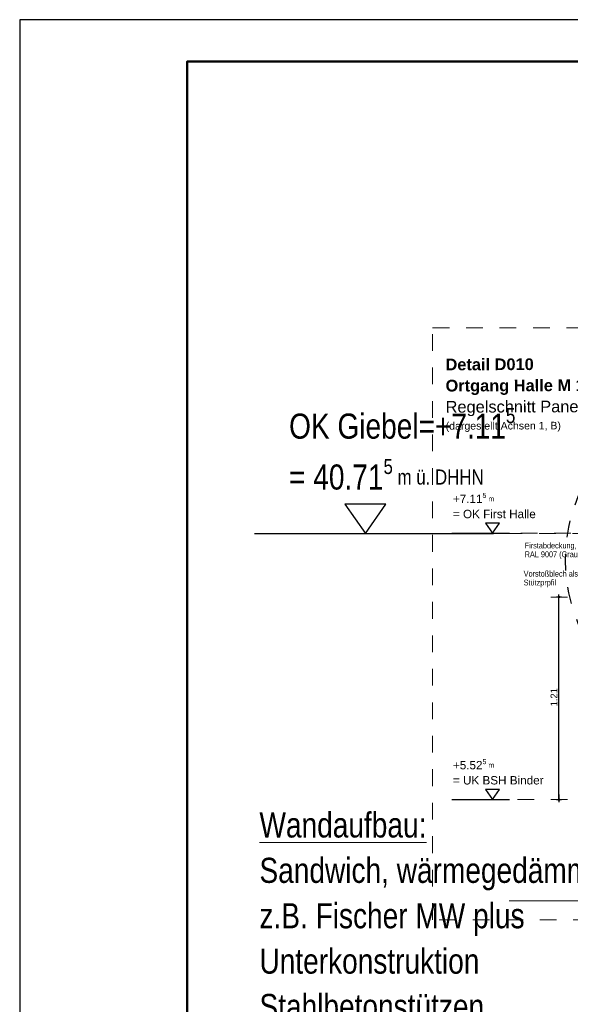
# Model space of a CAD drawing. Header units: metres. Extents: x 1316.5 to 1415.3, y -94.1 to -52.
# Tile 68 of 256: x 1338.7 to 1342, y -57.9 to -52. Entities that reach past the tile are written whole.
import ezdxf

# ---------------------------------------------------------------- set-up
doc = ezdxf.new("R2010")
doc.units = ezdxf.units.M
doc.header["$PDMODE"] = 65
for name, pattern in [('AUSGEZOGEN', [0]), ('PUNKT2_S9', [0.0015, 0, -0.0015]), ('STRICHLINIE_S4', [0.008, 0.006, -0.002]), ('STRICHPUNKT2_S5', [0.1, 0.07, -0.01, 0.01, -0.01])]:
    doc.linetypes.add(name, pattern=pattern)
for name, color, linetype, lineweight in [('XR$10$Legende', 4, 'AUSGEZOGEN', 13), ('XR$11$Stütze', 3, 'AUSGEZOGEN', 18), ('XR$12$DETAIL', 7, 'AUSGEZOGEN', 25), ('XR$12$Maßlinie 1_50', 7, 'AUSGEZOGEN', 25), ('XR$12$Text 1_100', 3, 'AUSGEZOGEN', 18), ('XR$9$Allgemein', 4, 'AUSGEZOGEN', 13), ('XR$9$Maßlinie 1_50', 7, 'AUSGEZOGEN', 25), ('XR$9$Text 1_100', 3, 'AUSGEZOGEN', 18), ('XR$9$Text 1_50', 3, 'AUSGEZOGEN', 18), ('XR$9$Wand Mauerwerk tr_1', 42, 'AUSGEZOGEN', 18)]:
    doc.layers.add(name, color=color, linetype=linetype, lineweight=lineweight)
doc.styles.add('ARIAL', font='arial.ttf')
doc.dimstyles.new('DIMSTYLE_27', dxfattribs={"dimtxt": 0.04, "dimasz": 0.03, "dimexe": 0, "dimexo": 1e-06, "dimgap": 0.02, "dimtad": 2, "dimrnd": 0.005, "dimzin": 4, "dimdsep": 46, "dimtxsty": 'ARIAL', "dimblk1": 'ALL_ML_KREIS', "dimblk2": 'ALL_ML_KREIS', "dimsah": 1, "dimcen": 0, "dimse1": 1, "dimse2": 1, "dimclrd": 7, "dimclre": 7, "dimclrt": 7, "dimadec": 0, "dimazin": 0, "dimtfac": 1, "dimtdec": 0, "dimtix": 1, "dimtmove": 2, "dimatfit": 3, "dimfxl": 0, "dimtzin": 0, "dimlwd": 0, "dimlwe": 25, "dimarcsym": 0})

# ---------------------------------------------------------------- blocks, each defined once
blk = doc.blocks.new('NSY144')
at = {"color": 0, "linetype": 'ByBlock', "lineweight": -2}
for p, q in [((0.007, 0.01), (-0.007, 0.01)), ((-0.007, 0.01), (0, 0)), ((0, 0), (0.007, 0.01))]:
    blk.add_line(p, q, dxfattribs=at)
blk = doc.blocks.new('ALL_ML_KREIS')
at = {"color": 0, "linetype": 'ByBlock', "lineweight": -2}
for p, q in [((-1, 0), (0.5, 0)), ((0, -0.5), (0, 0.5))]:
    blk.add_line(p, q, dxfattribs=at)
blk.add_circle((0, 0), 0.15, dxfattribs=at)
blk = doc.blocks.new('*D640')
at = {"layer": 'DEFPOINTS', "color": 7, "linetype": 'AUSGEZOGEN', "lineweight": 25, "transparency": 33554687}
for p in [(1342.9201, -55.4923), (1341.9483, -56.7023), (1343.0001, -56.7023)]:
    blk.add_point(p, dxfattribs=at)
at = {"layer": 'XR$9$Maßlinie 1_50', "color": 7, "linetype": 'AUSGEZOGEN', "lineweight": -2, "transparency": 33554687}
blk.add_line((1341.9483, -56.7023), (1341.9483, -55.4923), dxfattribs=at)
at = {"layer": 'XR$9$Maßlinie 1_50', "color": 7, "linetype": 'AUSGEZOGEN', "lineweight": 25, "transparency": 33554687, "xscale": 0.03, "yscale": 0.03, "zscale": 0.03}
for p, rotation in [((1341.9483, -55.4923), 90), ((1341.9483, -56.7023), 270)]:
    blk.add_blockref('ALL_ML_KREIS', p, dxfattribs=dict(at, rotation=rotation))
at = {"layer": 'XR$9$Maßlinie 1_50', "color": 7, "linetype": 'AUSGEZOGEN', "lineweight": 25, "transparency": 33554687, "insert": (1341.9183, -56.0906), "char_height": 0.04, "width": 0.16, "attachment_point": 5, "rotation": 90, "style": 'ARIAL'}
blk.add_mtext('\\A1;{\\A1;{1.21\\H0.026400;\\S^ ;}}', dxfattribs=at)

msp = doc.modelspace()

# ---------------------------------------------------------------- linework, layer by layer
at = {"layer": 'XR$10$Legende', "color": 6, "linetype": 'AUSGEZOGEN', "lineweight": 25, "transparency": 33554687}
msp.add_lwpolyline([(1338.7277, -94.0931), (1398.1777, -94.0931), (1398.1777, -52.0431), (1338.7277, -52.0431), (1338.7277, -94.0931)], close=True, dxfattribs=at)
at = {"layer": 'XR$10$Legende', "color": 1, "linetype": 'AUSGEZOGEN', "lineweight": 50, "transparency": 33554687}
msp.add_lwpolyline([(1339.7277, -93.8431), (1397.9277, -93.8431), (1397.9277, -52.2931), (1339.7277, -52.2931), (1339.7277, -93.8431)], close=True, dxfattribs=at)
at = {"layer": 'XR$11$Stütze', "color": 5, "linetype": 'STRICHPUNKT2_S5', "lineweight": 13, "transparency": 33554687}
msp.add_line((1341.2296, -55.1116), (1342.5901, -55.1116), dxfattribs=at)
at = {"layer": 'XR$12$DETAIL', "color": 3, "linetype": 'STRICHPUNKT2_S5', "lineweight": 25, "transparency": 33554687}
msp.add_circle((1342.9622, -55.2709), 0.9754, dxfattribs=at)
at = {"layer": 'XR$12$Maßlinie 1_50', "color": 3, "linetype": 'AUSGEZOGEN', "lineweight": 25, "transparency": 33554687}
msp.add_line((1340.1292, -55.1116), (1341.5569, -55.1116), dxfattribs=at)
at = {"layer": 'XR$12$Text 1_100', "color": 3, "linetype": 'AUSGEZOGEN', "lineweight": 18, "transparency": 33554687}
msp.add_line((1341.6514, -57.3075), (1342.6781, -57.3075), dxfattribs=at)
at = {"layer": 'XR$9$Allgemein', "color": 52, "linetype": 'PUNKT2_S9', "lineweight": 13, "transparency": 33554687}
msp.add_line((1343.0002, -55.4923), (1341.8102, -55.4922), dxfattribs=at)
at = {"layer": 'XR$9$Maßlinie 1_50', "color": 3, "linetype": 'STRICHPUNKT2_S5', "lineweight": 25, "transparency": 33554687}
for p, q in [((1341.3079, -55.1106), (1341.5356, -55.1106)), ((1341.3079, -56.7013), (1341.5356, -56.7013))]:
    msp.add_line(p, q, dxfattribs=at)
at = {"layer": 'XR$9$Maßlinie 1_50', "color": 3, "linetype": 'STRICHPUNKT2_S5', "lineweight": 13, "transparency": 33554687}
for p, q in [((1342.6201, -55.1106), (1341.6538, -55.1106)), ((1343.0002, -56.7023), (1341.6538, -56.7023))]:
    msp.add_line(p, q, dxfattribs=at)
at = {"layer": 'XR$9$Text 1_100', "color": 3, "linetype": 'AUSGEZOGEN', "lineweight": 25, "transparency": 33554687}
for p, q in [((1341.3693, -55.1106), (1341.6538, -55.1106)), ((1341.3693, -56.7013), (1341.6538, -56.7013))]:
    msp.add_line(p, q, dxfattribs=at)
at = {"layer": 'XR$9$Wand Mauerwerk tr_1', "color": 7, "linetype": 'STRICHLINIE_S4', "lineweight": 18, "transparency": 33554687}
msp.add_lwpolyline([(1341.1938, -53.8835), (1344.534, -53.8835), (1344.534, -57.4213), (1341.1938, -57.4213), (1341.1938, -53.8835)], close=True, dxfattribs=at)

# ---------------------------------------------------------------- block references
at = {"layer": 'XR$12$Maßlinie 1_50', "color": 7, "linetype": 'AUSGEZOGEN', "lineweight": 25, "transparency": 33554687, "xscale": 17.5, "yscale": 17.5, "zscale": 17.5}
msp.add_blockref('NSY144', (1340.7929, -55.1116), dxfattribs=at)
at = {"layer": 'XR$9$Text 1_100', "color": 3, "linetype": 'AUSGEZOGEN', "lineweight": 25, "transparency": 33554687, "xscale": 5.999999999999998, "yscale": 5.999999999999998, "zscale": 5.999999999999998}
for p in [(1341.5516, -55.1106), (1341.5516, -56.7013)]:
    msp.add_blockref('NSY144', p, dxfattribs=at)

# ---------------------------------------------------------------- texts
at = {"layer": 'XR$12$Text 1_100', "color": 3, "linetype": 'AUSGEZOGEN', "lineweight": 18, "transparency": 33554687, "char_height": 0.15, "attachment_point": 1, "line_spacing_factor": 1.084337, "style": 'ARIAL'}
for s, insert, width in [('\\A1;{\\fArial|i0|b0;\\H0.150000;\\W0.800000;\\C3;OK Giebel=+7.11\\fArial|i0|b0;\\H0.600000x;\\S5^ ;}\\P{\\fArial|i0|b0;\\H0.150000;\\W0.800000;\\C3;= 40.71\\fArial|i0|b0;\\H0.600000x;\\S5^ ;\\fArial|i0|b0; m ü. DHHN}\\P', (1340.3367, -54.363), 1.585801), ('\\A1;{\\L\\fArial|i0|b0;\\H0.150000;\\W0.800000;\\C3;Wandaufbau:\\l}\\P{\\fArial|i0|b0;\\H0.150000;\\W0.800000;\\C3;Sandwich, wärmegedämmt }\\P{\\fArial|i0|b0;\\H0.150000;\\W0.800000;\\C3;z.B. Fischer MW plus}\\P{\\fArial|i0|b0;\\H0.150000;\\W0.800000;\\C3;Unterkonstruktion }\\P{\\fArial|i0|b0;\\H0.150000;\\W0.800000;\\C3;Stahlbetonstützen}\\P', (1340.1597, -56.7786), 2.138238)]:
    msp.add_mtext(s, dxfattribs=dict(at, insert=insert, width=width))
at = {"layer": 'XR$9$Text 1_100', "color": 3, "linetype": 'AUSGEZOGEN', "lineweight": 18, "transparency": 33554687, "attachment_point": 1, "style": 'ARIAL'}
for s, insert, char_height, width, line_spacing_factor in [('\\A1;{\\fArial|i0|b0;\\H0.050000;\\W1.000000;\\C3;+7.11\\fArial|i0|b0;\\H0.600000x;\\S5^ ;\\fArial|i0|b0; m}\\P{\\fArial|i0|b0;\\H0.050000;\\W1.000000;\\C3;= OK First Halle}\\P', (1341.3152, -54.8696), 0.05, 0.518924, 1.084337), ('\\A1;{\\fArial|i0|b0;\\H0.035000;\\W0.714286;\\C3;Vorstoßblech als}\\P{\\fArial|i0|b0;\\H0.035000;\\W0.714286;\\C3;Stützprpfil}\\P', (1341.7376, -55.3351), 0.035, 0.273798, 0.903614), ('\\A1;{\\fArial|i0|b0;\\H0.050000;\\W1.000000;\\C3;+5.52\\fArial|i0|b0;\\H0.600000x;\\S5^ ;\\fArial|i0|b0; m}\\P{\\fArial|i0|b0;\\H0.050000;\\W1.000000;\\C3;= UK BSH Binder}\\P', (1341.3152, -56.4603), 0.05, 0.567029, 1.084337)]:
    msp.add_mtext(s, dxfattribs=dict(at, insert=insert, char_height=char_height, width=width, line_spacing_factor=line_spacing_factor))
at = {"layer": 'XR$9$Text 1_50', "color": 3, "linetype": 'AUSGEZOGEN', "lineweight": 25, "transparency": 33554687, "insert": (1341.2706, -54.0678), "char_height": 0.07, "width": 1.146533, "attachment_point": 1, "rotation": 0.18724, "line_spacing_factor": 1.084337, "style": 'ARIAL'}
msp.add_mtext('\\A1;{\\fArial|i0|b1;\\H0.070000;\\W1.000000;\\C3;Detail D010}\\P{\\fArial|i0|b1;\\H0.070000;\\W1.000000;\\C3;Ortgang Halle M 1:20}\\P{\\fArial|i0|b0;\\H0.070000;\\W1.000000;\\C3;Regelschnitt Paneelwand}\\P{\\fArial|i0|b0;\\H0.045000;\\W1.000000;\\C3;(dargestellt Achsen 1, B)}\\P', dxfattribs=at)
at = {"layer": 'XR$9$Text 1_50', "color": 3, "linetype": 'AUSGEZOGEN', "lineweight": 18, "transparency": 33554687, "insert": (1341.7436, -55.1666), "char_height": 0.035, "width": 0.529651, "attachment_point": 1, "line_spacing_factor": 0.903614, "style": 'ARIAL'}
msp.add_mtext('\\A1;{\\fArial|i0|b0;\\H0.035000;\\W0.714286;\\C3;Firstabdeckung, Aluminiumblech }\\P{\\fArial|i0|b0;\\H0.035000;\\W0.714286;\\C3;RAL 9007 (Graualuminium)}\\P', dxfattribs=at)

# ---------------------------------------------------------------- dimensions: what is measured, and where the dimension line sits
at = {"layer": 'XR$9$Maßlinie 1_50', "color": 7, "linetype": 'AUSGEZOGEN', "lineweight": 25, "transparency": 33554687}
dim = msp.add_linear_dim(base=(1341.9483, -55.4923), p1=(1343.0001, -56.7023), p2=(1342.9201, -55.4923), angle=90, dimstyle='DIMSTYLE_27', override={"dimpost": '<>', "dimclrd": 7, "dimclre": 7, "dimclrt": 7, "dimlwd": 0, "dimlwe": 25}, dxfattribs=at)
dim.commit()
dim.dimension.update_dxf_attribs({"geometry": '*D640', "text_midpoint": (1341.9183, -56.0906), "dimtype": 160})

doc.saveas('drawing.dxf')
